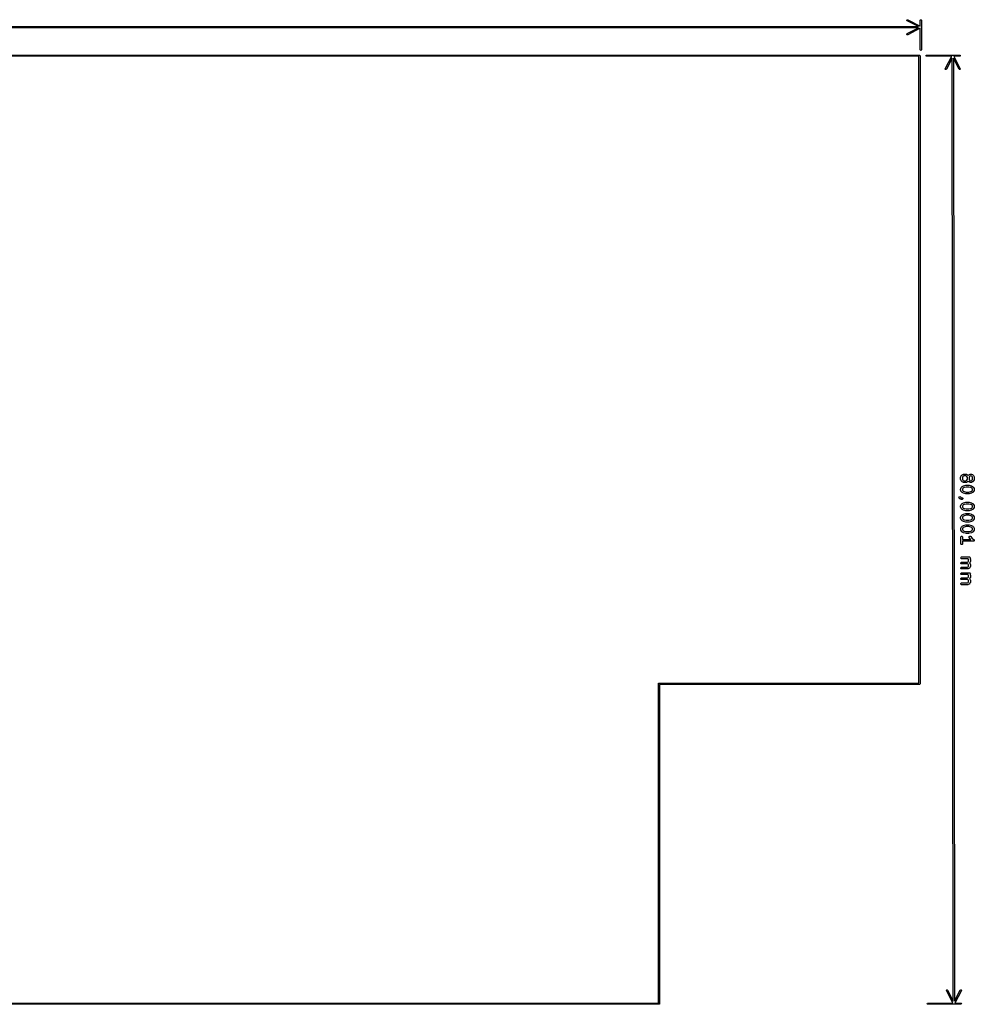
# Model space of a CAD drawing. Extents: x 58 to 257, y -140 to -56.
# Tile 2 of 2: x 176 to 257, y -140 to -57. Entities that reach past the tile are written whole.
import ezdxf

# ---------------------------------------------------------------- set-up
doc = ezdxf.new("R2010")
doc.units = 0
doc.layers.add('BLACK', color=7, linetype='CONTINUOUS')

msp = doc.modelspace()

# ---------------------------------------------------------------- linework, layer by layer
at = {"layer": 'BLACK', "linetype": 'CONTINUOUS'}
for p, q in [((250.925811, -57.028614), (250.929145, -56.990492)), ((250.950409, -57.05793), (250.925811, -57.028614)), ((250.929145, -56.990492), (250.958461, -56.965894)), ((251.895667, -57.55), (250.950409, -57.05793)), ((250.958461, -56.965894), (250.996583, -56.969228)), ((250.996583, -56.969228), (252.05, -57.517602)), ((252.05, -57.01358), (252.064645, -56.978225)), ((252.05, -57.517602), (252.05, -57.01358)), ((252.064645, -56.978225), (252.1, -56.96358)), ((252.1, -56.96358), (252.135355, -56.978225)), ((252.135355, -56.978225), (252.15, -57.01358)), ((252.15, -57.01358), (252.15, -59.5)), ((58.304334, -57.55), (251.895667, -57.55)), ((251.895667, -57.65), (58.304334, -57.65)), ((250.925811, -58.171386), (250.950409, -58.14207)), ((250.950409, -58.14207), (251.895667, -57.65)), ((252.05, -57.682397), (250.996583, -58.230772)), ((252.05, -59.5), (252.05, -57.682397)), ((250.929145, -58.209508), (250.925811, -58.171386)), ((250.958461, -58.234106), (250.929145, -58.209508)), ((250.996583, -58.230772), (250.958461, -58.234106)), ((252.064645, -59.535355), (252.05, -59.5)), ((252.1, -59.55), (252.064645, -59.535355)), ((252.135355, -59.535355), (252.1, -59.55)), ((252.15, -59.5), (252.135355, -59.535355)), ((58, -59.95), (252, -59.95)), ((251.95, -60.05), (58.05, -60.05)), ((251.95, -112.95), (251.95, -60.05)), ((252, -59.95), (252.035355, -59.964645)), ((252.035355, -59.964645), (252.05, -60)), ((252.05, -60), (252.05, -113)), ((252.55, -59.999437), (252.564601, -59.964064)), ((252.564689, -60.034774), (252.55, -59.999437)), ((252.564601, -59.964064), (252.599938, -59.949375)), ((252.600062, -60.049375), (252.564689, -60.034774)), ((252.599938, -59.949375), (254.799935, -59.946625)), ((254.717663, -60.046728), (252.600062, -60.049375)), ((254.170607, -61.100829), (254.717663, -60.046728)), ((254.750253, -60.201019), (254.259365, -61.146893)), ((254.849742, -139.792353), (254.750253, -60.201019)), ((254.799935, -59.946625), (254.799936, -59.946625)), ((254.799936, -59.946625), (255.386355, -59.945892)), ((255.343504, -61.145538), (254.850253, -60.200896)), ((254.850253, -60.200896), (254.949742, -139.79223)), ((255.38648, -60.045892), (254.882458, -60.046522)), ((254.882458, -60.046522), (255.432148, -61.099252)), ((255.386355, -59.945892), (255.421729, -59.960493)), ((255.421817, -60.031203), (255.38648, -60.045892)), ((255.421729, -59.960493), (255.436418, -59.99583)), ((255.436418, -59.99583), (255.421817, -60.031203)), ((254.167319, -61.138956), (254.170607, -61.100829)), ((254.191954, -61.16824), (254.167319, -61.138956)), ((254.230081, -61.171528), (254.191954, -61.16824)), ((254.259365, -61.146893), (254.230081, -61.171528)), ((255.37285, -61.170099), (255.343504, -61.145538)), ((255.410969, -61.166717), (255.37285, -61.170099)), ((255.43553, -61.137371), (255.410969, -61.166717)), ((255.432148, -61.099252), (255.43553, -61.137371)), ((255.464642, -95.567283), (255.469133, -95.541625)), ((255.469133, -95.541625), (255.472011, -95.538186)), ((255.472011, -95.538186), (255.472518, -95.533732)), ((255.472518, -95.533732), (255.520018, -95.438434)), ((255.520018, -95.438434), (255.533354, -95.420405)), ((255.533354, -95.420405), (255.534043, -95.418924)), ((255.534043, -95.418924), (255.581603, -95.371246)), ((255.581603, -95.371246), (255.599954, -95.358362)), ((255.599954, -95.358362), (255.601077, -95.357173)), ((255.601077, -95.357173), (255.696255, -95.309435)), ((255.648836, -95.516241), (255.614664, -95.5848)), ((255.679205, -95.485796), (255.648836, -95.516241)), ((255.747678, -95.451452), (255.679205, -95.485796)), ((255.696255, -95.309435), (255.721212, -95.301977)), ((255.721212, -95.301977), (255.725575, -95.303013)), ((255.725575, -95.303013), (255.729786, -95.301475)), ((255.729786, -95.301475), (255.920262, -95.301237)), ((255.902744, -95.451259), (255.747678, -95.451452)), ((255.971304, -95.485431), (255.902744, -95.451259)), ((255.920262, -95.301237), (255.94592, -95.305728)), ((255.94592, -95.305728), (255.949358, -95.308606)), ((255.949358, -95.308606), (255.953813, -95.309113)), ((255.953813, -95.309113), (256.049111, -95.356613)), ((256.001748, -95.515799), (255.971304, -95.485431)), ((256.036092, -95.584273), (256.001748, -95.515799)), ((256.049111, -95.356613), (256.067139, -95.369949)), ((256.067139, -95.369949), (256.068621, -95.370638)), ((256.068621, -95.370638), (256.110878, -95.412789)), ((256.110878, -95.412789), (256.153031, -95.370532)), ((256.153031, -95.370532), (256.171379, -95.35765)), ((256.171379, -95.35765), (256.172504, -95.356459)), ((256.172504, -95.356459), (256.267682, -95.30872)), ((256.220264, -95.515527), (256.186092, -95.584086)), ((256.250633, -95.485083), (256.220264, -95.515527)), ((256.319106, -95.450738), (256.250633, -95.485083)), ((256.267682, -95.30872), (256.292639, -95.301263)), ((256.292639, -95.301263), (256.297001, -95.302299)), ((256.297001, -95.302299), (256.301215, -95.30076)), ((256.301215, -95.30076), (256.348834, -95.300701)), ((256.331315, -95.450722), (256.319106, -95.450738)), ((256.399875, -95.484895), (256.331315, -95.450722)), ((256.348834, -95.300701), (256.374492, -95.305192)), ((256.374492, -95.305192), (256.37793, -95.30807)), ((256.37793, -95.30807), (256.382384, -95.308577)), ((256.382384, -95.308577), (256.477682, -95.356077)), ((256.430319, -95.515263), (256.399875, -95.484895)), ((256.464663, -95.583737), (256.430319, -95.515263)), ((256.477682, -95.356077), (256.49571, -95.369413)), ((256.49571, -95.369413), (256.497192, -95.370102)), ((256.497192, -95.370102), (256.54487, -95.417661)), ((256.54487, -95.417661), (256.557753, -95.436012)), ((256.557753, -95.436012), (256.558943, -95.437135)), ((256.558943, -95.437135), (256.606681, -95.532314)), ((256.606681, -95.532314), (256.614139, -95.557272)), ((255.46488, -95.757759), (255.464642, -95.567283)), ((255.466418, -95.761969), (255.46488, -95.757759)), ((255.465382, -95.766333), (255.466418, -95.761969)), ((255.47284, -95.79129), (255.465382, -95.766333)), ((255.520578, -95.886468), (255.47284, -95.79129)), ((255.521767, -95.887591), (255.520578, -95.886468)), ((255.534651, -95.905942), (255.521767, -95.887591)), ((255.58233, -95.953502), (255.534651, -95.905942)), ((255.535293, -96.418924), (255.582853, -96.371245)), ((255.583811, -95.95419), (255.58233, -95.953502)), ((255.582853, -96.371245), (255.601204, -96.358361)), ((255.60184, -95.967527), (255.583811, -95.95419)), ((255.601204, -96.358361), (255.602327, -96.357172)), ((255.697137, -96.015027), (255.60184, -95.967527)), ((255.602327, -96.357172), (255.697505, -96.309434)), ((255.614664, -95.5848), (255.614857, -95.739866)), ((255.614857, -95.739866), (255.649201, -95.808338)), ((255.649201, -95.808338), (255.679647, -95.838708)), ((255.679647, -95.838708), (255.748205, -95.87288)), ((255.701591, -96.015533), (255.697137, -96.015027)), ((255.697505, -96.309434), (255.709908, -96.305727)), ((255.70503, -96.018412), (255.701591, -96.015533)), ((255.730688, -96.022903), (255.70503, -96.018412)), ((255.709908, -96.305727), (255.712849, -96.303736)), ((255.712849, -96.303736), (255.903266, -96.255879)), ((255.921164, -96.022665), (255.730688, -96.022903)), ((255.748205, -95.87288), (255.903271, -95.872687)), ((255.903266, -96.255879), (255.918197, -96.254806)), ((255.903271, -95.872687), (255.971744, -95.838343)), ((255.918197, -96.254806), (255.921453, -96.253617)), ((255.925374, -96.021126), (255.921164, -96.022665)), ((255.921453, -96.253617), (256.159548, -96.253319)), ((255.929737, -96.022163), (255.925374, -96.021126)), ((255.954695, -96.014705), (255.929737, -96.022163)), ((256.049874, -95.966967), (255.954695, -96.014705)), ((255.971744, -95.838343), (256.002113, -95.807898)), ((256.002113, -95.807898), (256.036285, -95.739339)), ((256.036285, -95.739339), (256.036092, -95.584273)), ((256.050997, -95.965777), (256.049874, -95.966967)), ((256.069349, -95.952893), (256.050997, -95.965777)), ((256.111499, -95.910635), (256.069349, -95.952893)), ((256.153758, -95.952788), (256.111499, -95.910635)), ((256.155239, -95.953476), (256.153758, -95.952788)), ((256.173268, -95.966813), (256.155239, -95.953476)), ((256.159548, -96.253319), (256.174295, -96.2559)), ((256.268565, -96.014313), (256.173268, -95.966813)), ((256.174295, -96.2559), (256.177741, -96.255536)), ((256.177741, -96.255536), (256.368276, -96.302917)), ((256.186092, -95.584086), (256.186285, -95.739152)), ((256.186285, -95.739152), (256.220629, -95.807624)), ((256.220629, -95.807624), (256.251075, -95.837994)), ((256.251075, -95.837994), (256.319632, -95.872166)), ((256.27302, -96.01482), (256.268565, -96.014313)), ((256.276459, -96.017698), (256.27302, -96.01482)), ((256.302117, -96.022189), (256.276459, -96.017698)), ((256.349735, -96.022129), (256.302117, -96.022189)), ((256.319632, -95.872166), (256.331842, -95.872151)), ((256.331842, -95.872151), (256.400315, -95.837807)), ((256.353945, -96.02059), (256.349735, -96.022129)), ((256.358308, -96.021627), (256.353945, -96.02059)), ((256.383266, -96.014169), (256.358308, -96.021627)), ((256.368276, -96.302917), (256.380105, -96.308174)), ((256.380105, -96.308174), (256.383634, -96.308576)), ((256.478445, -95.966431), (256.383266, -96.014169)), ((256.383634, -96.308576), (256.478932, -96.356076)), ((256.400315, -95.837807), (256.430684, -95.807362)), ((256.430684, -95.807362), (256.464856, -95.738803)), ((256.464856, -95.738803), (256.464663, -95.583737)), ((256.479568, -95.965241), (256.478445, -95.966431)), ((256.478932, -96.356076), (256.49696, -96.369412)), ((256.49792, -95.952357), (256.479568, -95.965241)), ((256.49696, -96.369412), (256.498442, -96.370101)), ((256.545478, -95.904678), (256.49792, -95.952357)), ((256.498442, -96.370101), (256.54612, -96.417661)), ((256.546165, -95.903198), (256.545478, -95.904678)), ((256.559503, -95.885169), (256.546165, -95.903198)), ((256.607003, -95.789872), (256.559503, -95.885169)), ((256.607509, -95.785417), (256.607003, -95.789872)), ((256.610388, -95.781979), (256.607509, -95.785417)), ((256.614879, -95.756321), (256.610388, -95.781979)), ((256.614139, -95.557272), (256.613102, -95.561634)), ((256.613102, -95.561634), (256.614641, -95.565845)), ((256.614641, -95.565845), (256.614879, -95.756321)), ((255.355833, -97.220269), (255.405371, -97.20693)), ((255.405371, -97.20693), (255.451895, -97.228553)), ((255.465892, -96.567282), (255.470383, -96.541624)), ((255.466011, -96.66252), (255.465892, -96.567282)), ((255.467549, -96.66673), (255.466011, -96.66252)), ((255.466513, -96.671093), (255.467549, -96.66673)), ((255.473971, -96.696051), (255.466513, -96.671093)), ((255.470383, -96.541624), (255.473261, -96.538185)), ((255.473261, -96.538185), (255.473768, -96.533731)), ((255.473768, -96.533731), (255.521268, -96.438434)), ((255.521709, -96.79123), (255.473971, -96.696051)), ((255.521268, -96.438434), (255.534602, -96.420408)), ((255.522898, -96.792353), (255.521709, -96.79123)), ((255.535783, -96.810705), (255.522898, -96.792353)), ((255.534602, -96.420408), (255.535293, -96.418924)), ((255.583462, -96.858263), (255.535783, -96.810705)), ((255.584941, -96.85895), (255.583462, -96.858263)), ((255.602971, -96.872288), (255.584941, -96.85895)), ((255.698268, -96.919788), (255.602971, -96.872288)), ((255.650086, -96.516241), (255.615914, -96.584799)), ((255.615914, -96.584799), (255.615988, -96.644627)), ((255.615988, -96.644627), (255.650332, -96.7131)), ((255.680456, -96.485795), (255.650086, -96.516241)), ((255.650332, -96.7131), (255.680777, -96.743469)), ((255.757395, -96.447205), (255.680456, -96.485795)), ((255.680777, -96.743469), (255.757815, -96.781868)), ((255.701796, -96.920189), (255.698268, -96.919788)), ((255.713626, -96.925447), (255.701796, -96.920189)), ((255.904162, -96.972828), (255.713626, -96.925447)), ((255.930873, -96.403605), (255.757395, -96.447205)), ((255.757815, -96.781868), (255.931398, -96.825033)), ((255.907607, -96.972463), (255.904162, -96.972828)), ((255.922355, -96.975045), (255.907607, -96.972463)), ((256.16045, -96.974747), (255.922355, -96.975045)), ((256.150504, -96.40333), (255.930873, -96.403605)), ((255.931398, -96.825033), (256.151029, -96.824758)), ((256.324086, -96.446495), (256.150504, -96.40333)), ((256.151029, -96.824758), (256.324506, -96.781158)), ((256.163705, -96.973557), (256.16045, -96.974747)), ((256.178637, -96.972485), (256.163705, -96.973557)), ((256.369053, -96.924628), (256.178637, -96.972485)), ((256.401124, -96.484894), (256.324086, -96.446495)), ((256.324506, -96.781158), (256.401447, -96.742568)), ((256.371993, -96.922636), (256.369053, -96.924628)), ((256.384397, -96.91893), (256.371993, -96.922636)), ((256.479576, -96.871192), (256.384397, -96.91893)), ((256.431569, -96.515263), (256.401124, -96.484894)), ((256.401447, -96.742568), (256.431815, -96.712124)), ((256.465913, -96.583736), (256.431569, -96.515263)), ((256.431815, -96.712124), (256.465987, -96.643564)), ((256.465987, -96.643564), (256.465913, -96.583736)), ((256.480698, -96.870002), (256.479576, -96.871192)), ((256.49905, -96.857119), (256.480698, -96.870002)), ((256.546609, -96.809441), (256.49905, -96.857119)), ((256.54612, -96.417661), (256.559003, -96.436012)), ((256.547297, -96.807959), (256.546609, -96.809441)), ((256.560634, -96.789931), (256.547297, -96.807959)), ((256.559003, -96.436012), (256.560193, -96.437135)), ((256.560193, -96.437135), (256.607931, -96.532313)), ((256.608134, -96.694633), (256.560634, -96.789931)), ((256.607931, -96.532313), (256.615389, -96.55727)), ((256.60864, -96.690178), (256.608134, -96.694633)), ((256.611519, -96.68674), (256.60864, -96.690178)), ((256.61601, -96.661082), (256.611519, -96.68674)), ((256.615389, -96.55727), (256.614352, -96.561633)), ((256.614352, -96.561633), (256.615891, -96.565844)), ((256.615891, -96.565844), (256.61601, -96.661082)), ((255.326459, -97.262331), (255.355833, -97.220269)), ((255.330994, -97.313433), (255.326459, -97.262331)), ((255.345961, -97.334751), (255.330994, -97.313433)), ((255.393639, -97.38231), (255.345961, -97.334751)), ((255.39512, -97.382998), (255.393639, -97.38231)), ((255.413149, -97.396335), (255.39512, -97.382998)), ((255.508447, -97.443835), (255.413149, -97.396335)), ((255.451895, -97.228553), (255.490955, -97.267516)), ((255.467678, -97.995852), (255.472169, -97.970194)), ((255.467797, -98.09109), (255.467678, -97.995852)), ((255.472169, -97.970194), (255.475047, -97.966755)), ((255.475047, -97.966755), (255.475554, -97.962301)), ((255.475554, -97.962301), (255.523054, -97.867003)), ((255.490955, -97.267516), (255.559515, -97.301689)), ((255.5129, -97.444341), (255.508447, -97.443835)), ((255.516339, -97.44722), (255.5129, -97.444341)), ((255.541997, -97.451711), (255.516339, -97.44722)), ((255.523054, -97.867003), (255.53639, -97.848974)), ((255.53639, -97.848974), (255.537079, -97.847493)), ((255.537079, -97.847493), (255.584638, -97.799815)), ((255.589616, -97.451652), (255.541997, -97.451711)), ((255.559515, -97.301689), (255.58943, -97.301652)), ((255.584638, -97.799815), (255.602989, -97.786931)), ((255.58943, -97.301652), (255.615088, -97.306143)), ((255.637803, -97.434045), (255.589616, -97.451652)), ((255.602989, -97.786931), (255.604112, -97.785742)), ((255.604112, -97.785742), (255.699291, -97.738004)), ((255.615088, -97.306143), (255.654428, -97.339072)), ((255.651872, -97.944809), (255.6177, -98.013369)), ((255.6177, -98.013369), (255.617774, -98.073197)), ((255.6634, -97.389584), (255.637803, -97.434045)), ((255.68224, -97.914365), (255.651872, -97.944809)), ((255.654428, -97.339072), (255.6634, -97.389584)), ((255.759181, -97.875775), (255.68224, -97.914365)), ((255.699291, -97.738004), (255.711694, -97.734297)), ((255.711694, -97.734297), (255.714635, -97.732306)), ((255.714635, -97.732306), (255.905051, -97.684449)), ((255.932658, -97.832175), (255.759181, -97.875775)), ((255.905051, -97.684449), (255.919982, -97.683376)), ((255.919982, -97.683376), (255.923238, -97.682187)), ((255.923238, -97.682187), (256.161333, -97.681889)), ((256.152289, -97.8319), (255.932658, -97.832175)), ((256.325872, -97.875065), (256.152289, -97.8319)), ((256.161333, -97.681889), (256.17608, -97.68447)), ((256.17608, -97.68447), (256.179526, -97.684106)), ((256.179526, -97.684106), (256.370062, -97.731487)), ((256.402909, -97.913464), (256.325872, -97.875065)), ((256.370062, -97.731487), (256.381891, -97.736744)), ((256.381891, -97.736744), (256.38542, -97.737146)), ((256.38542, -97.737146), (256.480717, -97.784646)), ((256.433355, -97.943834), (256.402909, -97.913464)), ((256.467699, -98.012306), (256.433355, -97.943834)), ((256.467773, -98.072134), (256.467699, -98.012306)), ((256.480717, -97.784646), (256.498742, -97.79798)), ((256.498742, -97.79798), (256.500227, -97.798671)), ((256.500227, -97.798671), (256.547906, -97.846231)), ((256.547906, -97.846231), (256.560789, -97.864582)), ((256.560789, -97.864582), (256.561979, -97.865705)), ((256.561979, -97.865705), (256.609717, -97.960883)), ((256.609717, -97.960883), (256.617175, -97.98584)), ((256.617175, -97.98584), (256.616138, -97.990203)), ((256.616138, -97.990203), (256.617677, -97.994414)), ((256.617677, -97.994414), (256.617796, -98.089652)), ((255.469335, -98.0953), (255.467797, -98.09109)), ((255.468299, -98.099663), (255.469335, -98.0953)), ((255.475757, -98.124621), (255.468299, -98.099663)), ((255.523495, -98.2198), (255.475757, -98.124621)), ((255.476744, -98.914681), (255.524244, -98.819384)), ((255.524684, -98.220922), (255.523495, -98.2198)), ((255.524244, -98.819384), (255.537578, -98.801358)), ((255.537568, -98.239274), (255.524684, -98.220922)), ((255.585246, -98.286833), (255.537568, -98.239274)), ((255.537578, -98.801358), (255.538269, -98.799874)), ((255.538269, -98.799874), (255.585829, -98.752195)), ((255.586727, -98.287521), (255.585246, -98.286833)), ((255.585829, -98.752195), (255.60418, -98.739311)), ((255.604756, -98.300858), (255.586727, -98.287521)), ((255.60418, -98.739311), (255.605303, -98.738122)), ((255.700054, -98.348358), (255.604756, -98.300858)), ((255.605303, -98.738122), (255.700481, -98.690384)), ((255.617774, -98.073197), (255.652118, -98.141671)), ((255.652118, -98.141671), (255.682562, -98.172039)), ((255.683432, -98.866745), (255.653062, -98.897191)), ((255.682562, -98.172039), (255.759601, -98.210438)), ((255.760371, -98.828155), (255.683432, -98.866745)), ((255.703582, -98.348759), (255.700054, -98.348358)), ((255.700481, -98.690384), (255.712884, -98.686677)), ((255.715412, -98.354017), (255.703582, -98.348759)), ((255.712884, -98.686677), (255.715825, -98.684686)), ((255.905948, -98.401398), (255.715412, -98.354017)), ((255.715825, -98.684686), (255.906242, -98.636829)), ((255.759601, -98.210438), (255.933184, -98.253603)), ((255.933849, -98.784555), (255.760371, -98.828155)), ((255.909393, -98.401033), (255.905948, -98.401398)), ((255.906242, -98.636829), (255.921173, -98.635756)), ((255.924141, -98.403615), (255.909393, -98.401033)), ((255.921173, -98.635756), (255.924429, -98.634567)), ((256.162236, -98.403317), (255.924141, -98.403615)), ((255.924429, -98.634567), (256.162524, -98.634269)), ((255.933184, -98.253603), (256.152815, -98.253328)), ((256.15348, -98.78428), (255.933849, -98.784555)), ((256.152815, -98.253328), (256.326292, -98.209728)), ((256.327062, -98.827445), (256.15348, -98.78428)), ((256.165491, -98.402127), (256.162236, -98.403317)), ((256.162524, -98.634269), (256.177271, -98.63685)), ((256.180423, -98.401055), (256.165491, -98.402127)), ((256.177271, -98.63685), (256.180717, -98.636486)), ((256.370839, -98.353198), (256.180423, -98.401055)), ((256.180717, -98.636486), (256.371252, -98.683867)), ((256.326292, -98.209728), (256.403233, -98.171138)), ((256.4041, -98.865844), (256.327062, -98.827445)), ((256.373779, -98.351206), (256.370839, -98.353198)), ((256.371252, -98.683867), (256.383081, -98.689124)), ((256.386183, -98.3475), (256.373779, -98.351206)), ((256.383081, -98.689124), (256.38661, -98.689526)), ((256.481362, -98.299762), (256.386183, -98.3475)), ((256.38661, -98.689526), (256.481908, -98.737026)), ((256.403233, -98.171138), (256.433601, -98.140694)), ((256.434544, -98.896213), (256.4041, -98.865844)), ((256.433601, -98.140694), (256.467773, -98.072134)), ((256.482484, -98.298572), (256.481362, -98.299762)), ((256.481908, -98.737026), (256.499936, -98.750362)), ((256.500836, -98.285689), (256.482484, -98.298572)), ((256.499936, -98.750362), (256.501418, -98.751051)), ((256.548395, -98.238011), (256.500836, -98.285689)), ((256.501418, -98.751051), (256.549096, -98.798611)), ((256.549083, -98.236529), (256.548395, -98.238011)), ((256.56242, -98.218501), (256.549083, -98.236529)), ((256.549096, -98.798611), (256.561977, -98.816959)), ((256.561977, -98.816959), (256.563169, -98.818084)), ((256.60992, -98.123203), (256.56242, -98.218501)), ((256.563169, -98.818084), (256.610908, -98.913262)), ((256.610426, -98.118748), (256.60992, -98.123203)), ((256.613305, -98.11531), (256.610426, -98.118748)), ((256.617796, -98.089652), (256.613305, -98.11531)), ((255.468868, -98.948232), (255.473359, -98.922574)), ((255.468987, -99.04347), (255.468868, -98.948232)), ((255.470525, -99.04768), (255.468987, -99.04347)), ((255.469489, -99.052043), (255.470525, -99.04768)), ((255.476947, -99.077001), (255.469489, -99.052043)), ((255.473359, -98.922574), (255.476237, -98.919135)), ((255.476237, -98.919135), (255.476744, -98.914681)), ((255.524685, -99.17218), (255.476947, -99.077001)), ((255.525874, -99.173303), (255.524685, -99.17218)), ((255.538759, -99.191655), (255.525874, -99.173303)), ((255.586438, -99.239213), (255.538759, -99.191655)), ((255.587917, -99.2399), (255.586438, -99.239213)), ((255.587018, -99.704576), (255.605369, -99.691691)), ((255.605947, -99.253238), (255.587917, -99.2399)), ((255.605369, -99.691691), (255.606493, -99.690502)), ((255.701244, -99.300738), (255.605947, -99.253238)), ((255.606493, -99.690502), (255.701672, -99.642764)), ((255.653062, -98.897191), (255.61889, -98.965749)), ((255.61889, -98.965749), (255.618964, -99.025577)), ((255.618964, -99.025577), (255.653308, -99.09405)), ((255.653308, -99.09405), (255.683753, -99.124419)), ((255.683753, -99.124419), (255.760791, -99.162818)), ((255.704772, -99.301139), (255.701244, -99.300738)), ((255.701672, -99.642764), (255.714075, -99.639057)), ((255.716602, -99.306397), (255.704772, -99.301139)), ((255.714075, -99.639057), (255.717016, -99.637066)), ((255.907138, -99.353778), (255.716602, -99.306397)), ((255.717016, -99.637066), (255.907432, -99.589209)), ((255.760791, -99.162818), (255.934374, -99.205983)), ((255.910583, -99.353413), (255.907138, -99.353778)), ((255.907432, -99.589209), (255.922363, -99.588136)), ((255.925331, -99.355995), (255.910583, -99.353413)), ((255.922363, -99.588136), (255.925619, -99.586947)), ((256.163425, -99.355698), (255.925331, -99.355995)), ((255.925619, -99.586947), (256.163714, -99.58665)), ((255.934374, -99.205983), (256.154005, -99.205709)), ((256.154005, -99.205709), (256.327483, -99.162108)), ((256.16668, -99.354508), (256.163425, -99.355698)), ((256.163714, -99.58665), (256.178461, -99.589231)), ((256.181613, -99.353436), (256.16668, -99.354508)), ((256.178461, -99.589231), (256.181907, -99.588867)), ((256.37203, -99.305578), (256.181613, -99.353436)), ((256.181907, -99.588867), (256.372443, -99.636248)), ((256.327483, -99.162108), (256.404423, -99.123518)), ((256.37497, -99.303586), (256.37203, -99.305578)), ((256.372443, -99.636248), (256.384272, -99.641505)), ((256.387374, -99.29988), (256.37497, -99.303586)), ((256.384272, -99.641505), (256.387801, -99.641907)), ((256.482552, -99.252142), (256.387374, -99.29988)), ((256.387801, -99.641907), (256.483098, -99.689407)), ((256.404423, -99.123518), (256.434792, -99.093073)), ((256.46889, -98.964687), (256.434544, -98.896213)), ((256.434792, -99.093073), (256.468964, -99.024514)), ((256.468964, -99.024514), (256.46889, -98.964687)), ((256.483676, -99.250951), (256.482552, -99.252142)), ((256.483098, -99.689407), (256.501121, -99.70274)), ((256.502026, -99.238069), (256.483676, -99.250951)), ((256.501121, -99.70274), (256.502607, -99.703431)), ((256.549585, -99.190392), (256.502026, -99.238069)), ((256.502607, -99.703431), (256.550286, -99.75099)), ((256.550273, -99.188911), (256.549585, -99.190392)), ((256.563611, -99.170881), (256.550273, -99.188911)), ((256.611111, -99.075583), (256.563611, -99.170881)), ((256.610908, -98.913262), (256.618365, -98.938219)), ((256.611617, -99.071128), (256.611111, -99.075583)), ((256.614496, -99.06769), (256.611617, -99.071128)), ((256.618987, -99.042032), (256.614496, -99.06769)), ((256.618365, -98.938219), (256.617328, -98.942581)), ((256.617328, -98.942581), (256.618868, -98.946794)), ((256.618868, -98.946794), (256.618987, -99.042032)), ((255.470059, -99.900613), (255.47455, -99.874955)), ((255.470178, -99.995851), (255.470059, -99.900613)), ((255.471716, -100.000061), (255.470178, -99.995851)), ((255.47068, -100.004425), (255.471716, -100.000061)), ((255.478138, -100.029382), (255.47068, -100.004425)), ((255.47455, -99.874955), (255.477428, -99.871516)), ((255.477428, -99.871516), (255.477935, -99.867062)), ((255.477935, -99.867062), (255.525435, -99.771764)), ((255.525876, -100.12456), (255.478138, -100.029382)), ((255.525435, -99.771764), (255.53877, -99.753737)), ((255.527066, -100.125684), (255.525876, -100.12456)), ((255.539949, -100.144034), (255.527066, -100.125684)), ((255.53877, -99.753737), (255.539459, -99.752255)), ((255.539459, -99.752255), (255.587018, -99.704576)), ((255.587626, -100.191593), (255.539949, -100.144034)), ((255.589109, -100.192282), (255.587626, -100.191593)), ((255.607138, -100.205619), (255.589109, -100.192282)), ((255.702435, -100.253118), (255.607138, -100.205619)), ((255.654253, -99.84957), (255.620081, -99.91813)), ((255.620081, -99.91813), (255.620155, -99.977958)), ((255.620155, -99.977958), (255.654499, -100.046431)), ((255.68462, -99.819126), (255.654253, -99.84957)), ((255.654499, -100.046431), (255.684945, -100.076801)), ((255.761562, -99.780535), (255.68462, -99.819126)), ((255.684945, -100.076801), (255.76198, -100.115197)), ((255.705963, -100.253519), (255.702435, -100.253118)), ((255.717793, -100.258777), (255.705963, -100.253519)), ((255.908329, -100.306158), (255.717793, -100.258777)), ((255.935039, -99.736935), (255.761562, -99.780535)), ((255.76198, -100.115197), (255.935565, -100.158363)), ((255.911774, -100.305793), (255.908329, -100.306158)), ((255.926522, -100.308375), (255.911774, -100.305793)), ((256.164616, -100.308078), (255.926522, -100.308375)), ((256.15467, -99.736661), (255.935039, -99.736935)), ((255.935565, -100.158363), (256.155196, -100.158089)), ((256.328253, -99.779826), (256.15467, -99.736661)), ((256.155196, -100.158089), (256.328673, -100.114489)), ((256.167871, -100.306888), (256.164616, -100.308078)), ((256.182804, -100.305816), (256.167871, -100.306888)), ((256.37322, -100.257959), (256.182804, -100.305816)), ((256.405291, -99.818225), (256.328253, -99.779826)), ((256.328673, -100.114489), (256.405613, -100.075899)), ((256.37616, -100.255967), (256.37322, -100.257959)), ((256.388564, -100.252261), (256.37616, -100.255967)), ((256.483743, -100.204523), (256.388564, -100.252261)), ((256.435735, -99.848592), (256.405291, -99.818225)), ((256.405613, -100.075899), (256.435982, -100.045454)), ((256.47008, -99.917067), (256.435735, -99.848592)), ((256.435982, -100.045454), (256.470154, -99.976895)), ((256.470154, -99.976895), (256.47008, -99.917067)), ((256.484866, -100.203333), (256.483743, -100.204523)), ((256.503218, -100.190449), (256.484866, -100.203333)), ((256.550776, -100.14277), (256.503218, -100.190449)), ((256.550286, -99.75099), (256.56317, -99.769341)), ((256.551463, -100.14129), (256.550776, -100.14277)), ((256.564801, -100.123261), (256.551463, -100.14129)), ((256.56317, -99.769341), (256.56436, -99.770465)), ((256.56436, -99.770465), (256.612098, -99.865644)), ((256.612301, -100.027964), (256.564801, -100.123261)), ((256.612098, -99.865644), (256.619556, -99.890602)), ((256.612807, -100.023509), (256.612301, -100.027964)), ((256.615686, -100.020071), (256.612807, -100.023509)), ((256.620177, -99.994413), (256.615686, -100.020071)), ((256.619556, -99.890602), (256.618519, -99.894964)), ((256.618519, -99.894964), (256.620058, -99.899175)), ((256.620058, -99.899175), (256.620177, -99.994413)), ((255.470952, -100.614898), (255.475443, -100.58924)), ((255.471666, -101.186325), (255.470952, -100.614898)), ((255.489273, -101.234512), (255.471666, -101.186325)), ((255.475443, -100.58924), (255.508371, -100.549899)), ((255.533734, -101.260109), (255.489273, -101.234512)), ((255.508371, -100.549899), (255.558884, -100.540927)), ((255.584247, -101.251137), (255.533734, -101.260109)), ((255.558884, -100.540927), (255.603345, -100.566523)), ((255.617175, -101.211795), (255.584247, -101.251137)), ((255.603345, -100.566523), (255.620952, -100.61471)), ((255.621666, -101.186138), (255.617175, -101.211795)), ((255.620952, -100.61471), (255.621215, -100.825424)), ((255.621215, -100.825424), (256.317529, -100.824553)), ((256.546402, -100.974268), (255.621402, -100.975424)), ((255.621402, -100.975424), (255.621666, -101.186138)), ((256.185739, -100.622579), (256.197597, -100.572665)), ((256.193197, -100.647536), (256.185739, -100.622579)), ((256.240935, -100.742714), (256.193197, -100.647536)), ((256.197597, -100.572665), (256.238764, -100.54205)), ((256.238764, -100.54205), (256.289979, -100.545061)), ((256.242124, -100.743837), (256.240935, -100.742714)), ((256.255008, -100.762188), (256.242124, -100.743837)), ((256.317529, -100.824553), (256.255008, -100.762188)), ((256.289979, -100.545061), (256.327277, -100.580286)), ((256.327277, -100.580286), (256.369558, -100.664584)), ((256.369558, -100.664584), (256.451039, -100.745862)), ((256.451039, -100.745862), (256.587833, -100.836812)), ((256.550453, -100.972787), (256.546402, -100.974268)), ((256.554644, -100.973803), (256.550453, -100.972787)), ((256.574144, -100.964131), (256.554644, -100.973803)), ((256.594589, -100.956661), (256.574144, -100.964131)), ((256.587833, -100.836812), (256.60669, -100.854781)), ((256.59674, -100.952924), (256.594589, -100.956661)), ((256.600604, -100.951008), (256.59674, -100.952924)), ((256.609323, -100.931066), (256.600604, -100.951008)), ((256.60669, -100.854781), (256.607906, -100.858919)), ((256.607906, -100.858919), (256.611213, -100.861687)), ((256.620185, -100.9122), (256.609323, -100.931066)), ((256.611213, -100.861687), (256.615019, -100.883119)), ((256.615019, -100.883119), (256.621158, -100.904002)), ((256.621158, -100.904002), (256.61943, -100.907952)), ((256.61943, -100.907952), (256.620185, -100.9122)), ((255.474277, -102.363775), (255.499873, -102.319314)), ((255.483249, -102.414288), (255.474277, -102.363775)), ((255.474813, -102.792346), (255.500409, -102.747885)), ((255.483785, -102.842859), (255.474813, -102.792346)), ((255.52259, -102.447216), (255.483249, -102.414288)), ((255.523126, -102.875787), (255.483785, -102.842859)), ((255.499873, -102.319314), (255.54806, -102.301707)), ((255.500409, -102.747885), (255.548596, -102.730278)), ((255.548248, -102.451707), (255.52259, -102.447216)), ((255.548784, -102.880278), (255.523126, -102.875787)), ((255.54806, -102.301707), (256.214727, -102.300874)), ((256.088609, -102.451031), (255.548248, -102.451707)), ((255.548596, -102.730278), (256.0547, -102.729646)), ((256.054887, -102.879646), (255.548784, -102.880278)), ((256.0547, -102.729646), (256.111705, -102.701054)), ((256.111964, -102.908095), (256.054887, -102.879646)), ((256.105677, -102.468057), (256.088609, -102.451031)), ((256.140021, -102.536529), (256.105677, -102.468057)), ((256.111705, -102.701054), (256.140154, -102.643976)), ((256.140556, -102.9651), (256.111964, -102.908095)), ((256.140154, -102.643976), (256.140021, -102.536529)), ((256.14069, -103.072547), (256.140556, -102.9651)), ((256.214727, -102.300874), (256.240384, -102.305365)), ((256.234801, -102.790343), (256.224082, -102.804832)), ((256.224082, -102.804832), (256.226672, -102.810789)), ((256.226672, -102.810789), (256.234836, -102.818499)), ((256.282301, -102.695045), (256.234801, -102.790343)), ((256.234836, -102.818499), (256.282574, -102.913677)), ((256.240384, -102.305365), (256.279726, -102.338293)), ((256.263101, -102.433267), (256.257132, -102.435447)), ((256.257132, -102.435447), (256.282039, -102.485106)), ((256.288698, -102.388806), (256.263101, -102.433267)), ((256.279726, -102.338293), (256.288698, -102.388806)), ((256.282039, -102.485106), (256.289497, -102.510063)), ((256.282807, -102.69059), (256.282301, -102.695045)), ((256.282574, -102.913677), (256.290032, -102.938634)), ((256.285686, -102.687152), (256.282807, -102.69059)), ((256.290177, -102.661494), (256.285686, -102.687152)), ((256.289497, -102.510063), (256.28846, -102.514426)), ((256.28846, -102.514426), (256.289999, -102.518638)), ((256.290032, -102.938634), (256.288995, -102.942997)), ((256.288995, -102.942997), (256.290534, -102.947208)), ((256.289999, -102.518638), (256.290177, -102.661494)), ((256.290534, -102.947208), (256.290713, -103.090065)), ((255.475348, -103.220918), (255.500944, -103.176457)), ((255.48432, -103.271431), (255.475348, -103.220918)), ((255.475944, -103.697107), (255.50154, -103.652646)), ((255.484916, -103.74762), (255.475944, -103.697107)), ((255.523661, -103.304359), (255.48432, -103.271431)), ((255.524257, -103.780548), (255.484916, -103.74762)), ((255.500944, -103.176457), (255.549131, -103.15885)), ((255.50154, -103.652646), (255.549727, -103.635039)), ((255.549319, -103.30885), (255.523661, -103.304359)), ((255.549915, -103.785039), (255.524257, -103.780548)), ((255.549131, -103.15885), (256.055236, -103.158217)), ((256.073128, -103.308195), (255.549319, -103.30885)), ((255.549727, -103.635039), (256.216394, -103.634206)), ((256.090276, -103.784363), (255.549915, -103.785039)), ((256.055236, -103.158217), (256.112241, -103.129625)), ((256.077339, -103.306656), (256.073128, -103.308195)), ((256.081703, -103.307693), (256.077339, -103.306656)), ((256.10666, -103.300235), (256.081703, -103.307693)), ((256.107343, -103.801388), (256.090276, -103.784363)), ((256.201838, -103.252497), (256.10666, -103.300235)), ((256.141687, -103.869861), (256.107343, -103.801388)), ((256.112241, -103.129625), (256.14069, -103.072547)), ((256.209547, -103.244334), (256.201838, -103.252497)), ((256.219846, -103.239855), (256.209547, -103.244334)), ((256.216394, -103.634206), (256.242051, -103.638697)), ((256.235337, -103.218914), (256.219846, -103.239855)), ((256.282837, -103.123616), (256.235337, -103.218914)), ((256.242051, -103.638697), (256.281393, -103.671625)), ((256.264768, -103.766599), (256.258798, -103.76878)), ((256.258798, -103.76878), (256.283705, -103.818438)), ((256.290365, -103.722138), (256.264768, -103.766599)), ((256.281393, -103.671625), (256.290365, -103.722138)), ((256.283343, -103.119161), (256.282837, -103.123616)), ((256.286222, -103.115723), (256.283343, -103.119161)), ((256.283705, -103.818438), (256.291163, -103.843395)), ((256.290713, -103.090065), (256.286222, -103.115723)), ((256.291163, -103.843395), (256.290126, -103.847758)), ((256.290126, -103.847758), (256.291665, -103.851969)), ((256.291665, -103.851969), (256.291844, -103.994826)), ((255.476479, -104.125678), (255.502075, -104.081217)), ((255.485451, -104.176191), (255.476479, -104.125678)), ((255.477015, -104.55425), (255.502611, -104.509789)), ((255.485987, -104.604763), (255.477015, -104.55425)), ((255.524792, -104.209119), (255.485451, -104.176191)), ((255.525328, -104.637691), (255.485987, -104.604763)), ((255.502075, -104.081217), (255.550262, -104.06361)), ((255.502611, -104.509789), (255.550798, -104.492182)), ((255.55045, -104.21361), (255.524792, -104.209119)), ((255.550986, -104.642182), (255.525328, -104.637691)), ((255.550262, -104.06361), (256.056366, -104.062978)), ((256.056553, -104.212978), (255.55045, -104.21361)), ((255.550798, -104.492182), (256.056902, -104.491549)), ((256.074794, -104.641527), (255.550986, -104.642182)), ((256.056366, -104.062978), (256.113372, -104.034386)), ((256.113631, -104.241427), (256.056553, -104.212978)), ((256.056902, -104.491549), (256.113908, -104.462957)), ((256.079004, -104.639988), (256.074794, -104.641527)), ((256.083368, -104.641025), (256.079004, -104.639988)), ((256.108326, -104.633567), (256.083368, -104.641025)), ((256.203505, -104.585829), (256.108326, -104.633567)), ((256.113372, -104.034386), (256.141821, -103.977308)), ((256.142223, -104.298432), (256.113631, -104.241427)), ((256.113908, -104.462957), (256.142357, -104.405879)), ((256.141821, -103.977308), (256.141687, -103.869861)), ((256.142357, -104.405879), (256.142223, -104.298432)), ((256.211213, -104.577666), (256.203505, -104.585829)), ((256.221513, -104.573187), (256.211213, -104.577666)), ((256.237004, -104.552246), (256.221513, -104.573187)), ((256.236468, -104.123675), (256.225749, -104.138164)), ((256.225749, -104.138164), (256.22834, -104.144122)), ((256.22834, -104.144122), (256.236503, -104.151831)), ((256.283968, -104.028377), (256.236468, -104.123675)), ((256.236503, -104.151831), (256.284241, -104.247009)), ((256.284504, -104.456948), (256.237004, -104.552246)), ((256.284474, -104.023922), (256.283968, -104.028377)), ((256.284241, -104.247009), (256.291699, -104.271966)), ((256.287353, -104.020484), (256.284474, -104.023922)), ((256.28501, -104.452493), (256.284504, -104.456948)), ((256.287889, -104.449055), (256.28501, -104.452493)), ((256.291844, -103.994826), (256.287353, -104.020484)), ((256.29238, -104.423397), (256.287889, -104.449055)), ((256.291699, -104.271966), (256.290662, -104.276329)), ((256.290662, -104.276329), (256.292201, -104.28054)), ((256.292201, -104.28054), (256.29238, -104.423397)), ((229.95, -113), (229.964645, -112.964645)), ((229.964645, -112.964645), (230, -112.95)), ((230, -112.95), (251.95, -112.95)), ((229.95, -139.95), (229.95, -113)), ((252, -113.05), (230.05, -113.05)), ((230.05, -113.05), (230.05, -140)), ((252.035355, -113.035355), (252, -113.05)), ((252.05, -113), (252.035355, -113.035355)), ((254.264466, -138.855879), (254.289027, -138.826533)), ((254.267848, -138.893998), (254.264466, -138.855879)), ((254.817537, -139.946728), (254.267848, -138.893998)), ((254.289027, -138.826533), (254.327146, -138.823151)), ((254.327146, -138.823151), (254.356492, -138.847712)), ((254.356492, -138.847712), (254.849742, -139.792353)), ((254.949742, -139.79223), (255.440631, -138.846357)), ((255.529389, -138.892421), (254.982332, -139.946522)), ((255.440631, -138.846357), (255.469915, -138.821722)), ((255.469915, -138.821722), (255.508042, -138.82501)), ((255.508042, -138.82501), (255.532677, -138.854294)), ((255.532677, -138.854294), (255.529389, -138.892421)), ((230, -140.05), (80, -140.05)), ((80.05, -139.95), (229.95, -139.95)), ((230.035355, -140.035355), (230, -140.05)), ((230.05, -140), (230.035355, -140.035355)), ((252.65, -139.999437), (252.664601, -139.964064)), ((252.664689, -140.034774), (252.65, -139.999437)), ((252.664601, -139.964064), (252.699938, -139.949375)), ((252.700062, -140.049375), (252.664689, -140.034774)), ((252.699938, -139.949375), (254.817537, -139.946728)), ((255.48648, -140.045892), (252.700062, -140.049375)), ((254.982332, -139.946522), (255.486355, -139.945892)), ((255.486355, -139.945892), (255.521729, -139.960493)), ((255.521817, -140.031203), (255.48648, -140.045892)), ((255.521729, -139.960493), (255.536418, -139.99583)), ((255.536418, -139.99583), (255.521817, -140.031203))]:
    msp.add_line(p, q, dxfattribs=at)

doc.saveas('drawing.dxf')
